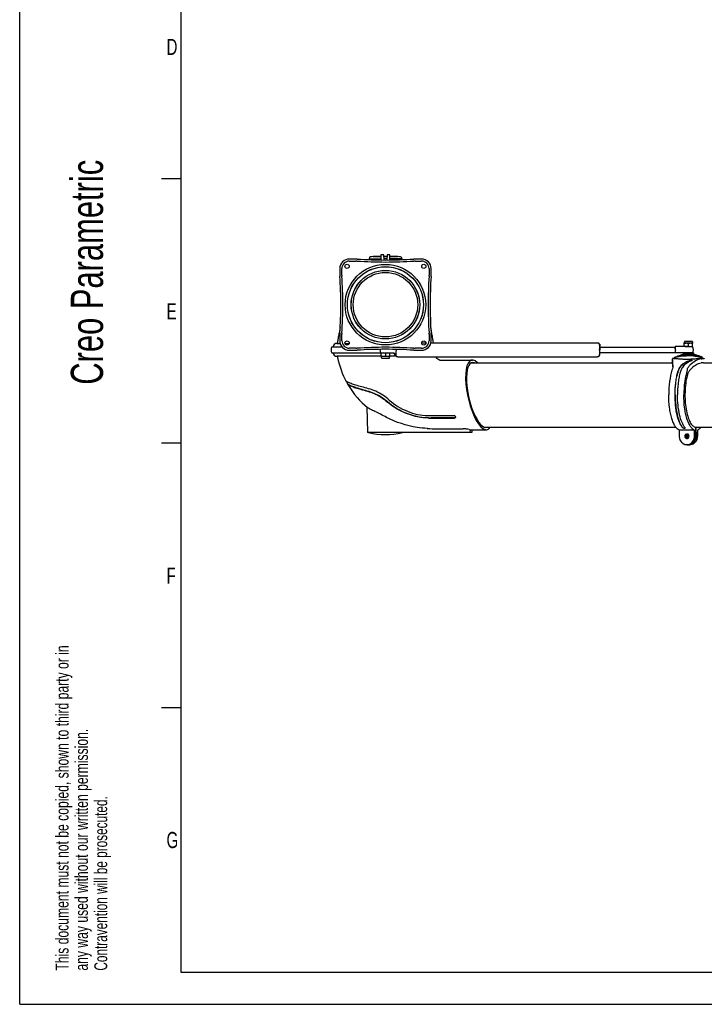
# Model space of a CAD drawing. Extents: x 0 to 420, y 0 to 297.
# Tile 1 of 21: x 0 to 106, y 0 to 153. Entities that reach past the tile are written whole.
import ezdxf

# ---------------------------------------------------------------- set-up
doc = ezdxf.new("R2010")
doc.units = 0
doc.header["$LTSCALE"] = 23.1
for name, color, linetype in [('100001_DXF_CONTINUOUS_LINE', 7, 'CONTINUOUS'), ('100004_DXF_CONTINUOUS_LINE', 7, 'CONTINUOUS'), ('100188_DXF_CONTINUOUS_LINE', 7, 'CONTINUOUS'), ('100249_DXF_CONTINUOUS_LINE', 7, 'CONTINUOUS'), ('100334_DXF_FORMAT', 7, 'CONTINUOUS'), ('100337_DXF_CONTINUOUS_LINE', 7, 'CONTINUOUS'), ('100935_DXF_CONTINUOUS_LINE', 7, 'CONTINUOUS'), ('100940_DXF_CONTINUOUS_LINE', 7, 'CONTINUOUS'), ('100945_DXF_CONTINUOUS_LINE', 7, 'CONTINUOUS'), ('105-5481_DXF_CONTINUOUS_LI', 7, 'CONTINUOUS'), ('9900420_DXF_CONTINUOUS_LIN', 7, 'CONTINUOUS'), ('9903861_DXF_CONTINUOUS_LIN', 7, 'CONTINUOUS'), ('GAS_SPRING_BDXF_CONTINUOUS', 7, 'CONTINUOUS'), ('LOCK_NUT_M8_DXF_CONTINUOUS', 7, 'CONTINUOUS')]:
    doc.layers.add(name, color=color, linetype=linetype)
doc.styles.get("Standard").update_dxf_attribs({"font": 'txt', "width": 0.7})

# ---------------------------------------------------------------- blocks, each defined once
blk = doc.blocks.new('SYMBOL_16_BL0', base_point=(7.49, 145.42))
at = {"layer": '100334_DXF_FORMAT', "color": 7, "linetype": 'CONTINUOUS'}
for q in [(0, 14.98), (14.98, 0)]:
    blk.add_line((0, 0), q, dxfattribs=at)
for s, height, width, p in [('Creo Parametric', 4.9947, 0.71746, (12.92, 96.09)), ('This document must not be copied, shown to third party or in', 1.9979, 0.704762, (7.58, 5.22)), ('any way used without our written permission.', 1.9979, 0.705628, (10.58, 5.22)), ('Contravention will be prosecuted.', 1.9979, 0.684704, (13.57, 5.22))]:
    blk.add_text(s, height=height, rotation=90, dxfattribs=dict(at, width=width)).set_placement(p)

msp = doc.modelspace()

# ---------------------------------------------------------------- linework, layer by layer
at = {"layer": '100001_DXF_CONTINUOUS_LINE', "color": 7, "linetype": 'CONTINUOUS'}
for p, q in [((49.18, 102.5), (49.7, 102.5)), ((50.45, 102.5), (51.09, 102.5)), ((56.07, 100.5), (49.18, 100.5)), ((58.42, 100.5), (57.37, 100.5)), ((65.18, 99.9), (70.21, 99.9)), ((50.64, 96.63), (50.73, 96.46)), ((50.73, 96.46), (50.82, 96.28)), ((50.82, 96.28), (50.83, 96.27)), ((50.83, 96.27), (50.83, 96.27)), ((53.82, 92.66), (53.92, 88.7)), ((63.29, 91.31), (63.34, 91.31)), ((63.69, 91.31), (67.33, 91.31)), ((63.8, 90.92), (67.44, 90.92)), ((67.45, 90.93), (63.81, 90.93)), ((70.1, 88.7), (53.92, 88.7)), ((64.75, 89.25), (68.77, 89.25)), ((69.88, 88.7), (69.89, 89.1)), ((69.89, 89.1), (72.37, 89.1)), ((70.11, 89.1), (70.1, 88.7))]:
    msp.add_line(p, q, dxfattribs=at)
for points in [[(49.7, 104.94), (49.69, 104.89), (49.65, 104.71), (49.61, 104.52), (49.57, 104.34), (49.54, 104.15), (49.51, 103.97), (49.47, 103.79), (49.44, 103.62), (49.41, 103.45), (49.38, 103.27), (49.36, 103.1), (49.33, 102.94), (49.31, 102.77), (49.28, 102.61), (49.27, 102.5)], [(64.17, 102.61), (64.16, 102.61), (64.14, 102.77), (64.12, 102.94), (64.09, 103.1), (64.06, 103.27), (64.03, 103.45), (64.01, 103.62), (63.97, 103.79), (63.94, 103.97), (63.91, 104.15), (63.87, 104.34), (63.84, 104.52), (63.8, 104.71), (63.76, 104.89), (63.75, 104.94)], [(49.28, 100.5), (49.31, 100.32), (49.41, 99.84), (49.54, 99.35), (49.68, 98.86), (49.84, 98.38), (50.03, 97.89), (50.23, 97.41), (50.45, 96.92), (50.57, 96.7)], [(65.18, 99.9), (65.18, 99.9), (65.17, 99.9), (65.15, 99.91), (65.13, 99.91), (65.1, 99.92), (65.06, 99.93), (65.02, 99.95), (64.98, 99.97), (64.93, 100), (64.88, 100.03), (64.84, 100.06), (64.79, 100.09), (64.74, 100.13), (64.7, 100.17), (64.66, 100.21), (64.62, 100.25), (64.58, 100.3), (64.54, 100.34), (64.5, 100.39), (64.49, 100.41)], [(50.81, 96.26), (50.98, 95.96), (51.28, 95.48), (51.6, 95.02), (51.94, 94.56), (52.31, 94.13), (52.69, 93.7), (53.09, 93.3), (53.5, 92.92), (53.93, 92.57)]]:
    msp.add_lwpolyline(points, dxfattribs=at)
for centre, radius, start, end in [((49.18, 101.9), 0.6, 90, 172.8136), ((49.18, 101.1), 0.6, 187.1864, 270), ((50.91, 96.32), 0.12, 205.291, 209.4443), ((63.69, 124.28), 32.97, 269.3874, 270.0002), ((63.81, 122.27), 31.33, 269.2681, 270.0011), ((63.8, 122.42), 31.5, 269.2715, 270.0006), ((75.57, 93.32), 8.3, 195.1714, 195.7287), ((67.49, 91.03), 0.103, 337.084, 345.5247), ((56.72, 98.35), 10, 254.7519, 285.2481), ((64.73, 114.09), 24.84, 266.5, 270.0354)]:
    msp.add_arc(centre, radius, start, end, dxfattribs=at)
for centre, major_axis, ratio, start_param, end_param in [((71.29, 94.5), (-1.21, 5.39), 0.327316, 5.823198, 9.737793), ((71.29, 94.5), (-1.13, 5.04), 0.327316, -0.213507, 3.20813), ((70.02, 94.5), (0.15, 5.4), 0.36637, -3.236671, -3.131175)]:
    msp.add_ellipse(centre, major_axis=major_axis, ratio=ratio, start_param=start_param, end_param=end_param, dxfattribs=at)
for points, knots in [([(50.6, 96.66), (50.6, 96.66), (50.58, 96.68), (50.57, 96.69), (50.57, 96.7)], [0, 0, 0, 0, 0.285065, 1, 1, 1, 1]), ([(57.32, 93.7), (57.01, 93.97), (56.35, 94.5), (55.25, 95.1), (54.13, 95.47), (53.08, 95.74), (52.17, 95.99), (51.45, 96.23), (50.98, 96.42), (50.72, 96.56), (50.63, 96.63), (50.6, 96.66)], [0, 0, 0, 0, 0.170699, 0.339419, 0.501052, 0.648878, 0.776939, 0.880618, 0.955888, 0.981926, 1, 1, 1, 1]), ([(50.8, 96.32), (50.79, 96.31), (50.79, 96.29), (50.8, 96.27), (50.8, 96.26)], [0, 0, 0, 0, 0.713246, 1, 1, 1, 1]), ([(50.81, 96.26), (50.82, 96.23), (50.89, 96.16), (51.02, 96.08), (51.21, 95.98), (51.57, 95.81), (52.15, 95.6), (52.98, 95.35), (53.96, 95.08), (55.03, 94.73), (56.09, 94.17), (56.73, 93.66), (57.04, 93.4)], [0, 0, 0, 0, 0.014899, 0.037867, 0.069076, 0.108249, 0.208798, 0.33552, 0.483925, 0.648695, 0.822987, 1, 1, 1, 1]), ([(50.88, 96.21), (50.88, 96.21), (50.86, 96.23), (50.84, 96.25), (50.83, 96.27)], [0, 0, 0, 0, 0.300999, 1, 1, 1, 1]), ([(57.05, 93.41), (56.75, 93.66), (56.17, 94.12), (55.2, 94.67), (54.17, 95.04), (53.14, 95.32), (52.22, 95.59), (51.55, 95.84), (51.13, 96.04), (50.94, 96.16), (50.88, 96.21)], [0, 0, 0, 0, 0.172271, 0.325433, 0.485198, 0.651515, 0.797325, 0.902315, 0.966288, 1, 1, 1, 1]), ([(63.4, 90.92), (62.84, 90.93), (61.4, 91.09), (59.19, 91.86), (57.71, 92.82), (57.04, 93.4)], [0, 0, 0, 0, 0.243387, 0.619809, 1, 1, 1, 1]), ([(63.4, 90.94), (62.94, 90.94), (61.64, 91.07), (59.42, 91.75), (57.82, 92.75), (57.05, 93.41)], [0, 0, 0, 0, 0.199785, 0.562016, 1, 1, 1, 1]), ([(57.32, 93.7), (58.15, 92.97), (60.05, 91.81), (62.22, 91.32), (63.29, 91.31)], [0, 0, 0, 0, 0.507241, 1, 1, 1, 1]), ([(56.91, 91.01), (56.6, 91.18), (56, 91.49), (55.14, 91.9), (54.52, 92.21), (54.13, 92.42), (53.98, 92.52), (53.93, 92.57)], [0, 0, 0, 0, 0.313566, 0.605171, 0.843729, 0.933722, 1, 1, 1, 1]), ([(63.22, 89.3), (62.68, 89.33), (60.51, 89.57), (58.37, 90.24), (56.91, 91.01)], [0, 0, 0, 0, 0.243969, 1, 1, 1, 1]), ([(67.33, 91.31), (67.38, 91.31), (67.48, 91.28), (67.55, 91.19), (67.56, 91.15)], [0, 0, 0, 0, 0.520441, 1, 1, 1, 1]), ([(67.58, 90.99), (67.57, 90.97), (67.53, 90.93), (67.47, 90.92), (67.44, 90.92)], [0, 0, 0, 0, 0.45796, 1, 1, 1, 1]), ([(67.45, 90.93), (67.46, 90.93), (67.51, 90.94), (67.56, 90.97), (67.58, 91)], [0, 0, 0, 0, 0.281492, 1, 1, 1, 1]), ([(69.68, 89.13), (69.56, 89.17), (69.26, 89.22), (68.95, 89.25), (68.77, 89.25)], [0, 0, 0, 0, 0.410382, 1, 1, 1, 1])]:
    msp.add_open_spline(points, degree=3, knots=knots, dxfattribs=at)
msp.add_open_spline([(67.58, 91.07), (67.59, 91.05), (67.59, 91.03), (67.59, 91.01)], degree=3, dxfattribs=at)
at = {"layer": '100004_DXF_CONTINUOUS_LINE', "color": 7, "linetype": 'CONTINUOUS'}
for p, q in [((70.05, 99.5), (101.24, 99.5)), ((106.06, 99.5), (142.12, 99.5)), ((72.05, 89.5), (101.75, 89.5)), ((104.83, 89.5), (142.63, 89.5))]:
    msp.add_line(p, q, dxfattribs=at)
at = {"layer": '100188_DXF_CONTINUOUS_LINE', "color": 7, "linetype": 'CONTINUOUS'}
for p, q in [((56.48, 116.22), (56.03, 116.21)), ((56.03, 116.21), (56.03, 115.44)), ((56.51, 115.43), (56.48, 116.22)), ((56.97, 116.22), (56.94, 115.43)), ((57.42, 116.21), (56.97, 116.22)), ((57.42, 115.44), (57.42, 116.21)), ((102.91, 100.85), (102.9, 100.76)), ((102.91, 100.85), (104.51, 100.85)), ((104.51, 100.76), (104.51, 100.85)), ((101.24, 100.11), (101.24, 100.11)), ((101.24, 99.46), (101.24, 100.11)), ((101.24, 99.46), (101.24, 99.46)), ((101.52, 100.15), (101.36, 100.15)), ((101.57, 100.34), (101.53, 100.28)), ((101.53, 100.28), (101.53, 100.27)), ((101.53, 100.28), (101.53, 100.28)), ((102.91, 100.76), (102.9, 100.76)), ((104.24, 99.87), (104.23, 99.87)), ((104.51, 100.72), (104.51, 100.72)), ((105.7, 100.35), (105.7, 100.35)), ((105.74, 100.39), (105.73, 100.39)), ((105.75, 100.37), (105.75, 100.37)), ((105.76, 100.39), (105.76, 100.39)), ((105.89, 100.28), (105.85, 100.34)), ((106.06, 100.15), (105.87, 100.15)), ((105.89, 100.27), (105.89, 100.28)), ((105.89, 100.28), (105.89, 100.28)), ((101.64, 94.5), (101.64, 94.5)), ((101.65, 94.5), (101.65, 94.5)), ((102.01, 94.5), (102.01, 94.5)), ((102.3, 88.05), (102.3, 89.05)), ((104.64, 89.05), (102.3, 89.05)), ((103.06, 89.34), (103.07, 89.36)), ((104.64, 88.05), (104.64, 89.05)), ((104.83, 89.51), (104.81, 88.03)), ((104.95, 88.03), (104.93, 89.5)), ((105.12, 89.05), (105.12, 88.05)), ((103.51, 86.79), (103.36, 86.81)), ((104.06, 86.81), (103.9, 86.79))]:
    msp.add_line(p, q, dxfattribs=at)
for points in [[(101.53, 100.27), (101.52, 100.2), (101.52, 100.15)], [(102.9, 100.76), (102.84, 100.75), (102.78, 100.74), (102.73, 100.72), (102.67, 100.71), (102.63, 100.7), (102.58, 100.69), (102.53, 100.67), (102.48, 100.66)], [(104.94, 100.66), (104.89, 100.67), (104.84, 100.69), (104.79, 100.7), (104.74, 100.71), (104.69, 100.72), (104.63, 100.74), (104.57, 100.75), (104.51, 100.76)], [(105.9, 100.15), (105.89, 100.2), (105.89, 100.27)]]:
    msp.add_lwpolyline(points, dxfattribs=at)
for centre, radius, start, end in [((106.17, 102.42), 2.11, 256.4711, 257.0707), ((104.78, 98.03), 2.56, 68.0313, 68.6294), ((104.96, 98.48), 2.07, 67.5918, 68.0251), ((105.74, 100.48), 0.113, 268.4103, 269.9434), ((105.06, 98.73), 1.8, 67.31, 67.588), ((100.21, 99.12), 1.1, 359.9813, 2.1003), ((103.17, 89.38), 0.0242, 352.9002, 357.1196), ((103.79, 87.89), 1.11, 265.6593, 275.8166), ((103.62, 87.91), 1.13, 284.1809, 285.8527), ((103.79, 87.89), 1.11, 275.8427, 285.9477)]:
    msp.add_arc(centre, radius, start, end, dxfattribs=at)
for centre, major_axis, ratio, start_param, end_param in [((101.23, 94.5), (0, 5.65), 0.025373, -0.601063, -0.126332), ((101.23, 94.5), (0, 5), 0.026065, 5.783185, 6.144142), ((106.19, 94.5), (0, 5.65), 0.691253, 0.126332, 0.601063), ((106.19, 94.5), (0, 5), 0.710105, 0.139043, 0.671385), ((102.53, 94.5), (0, 5.65), 0.33294, 0.820231, 1.570796), ((104.88, 94.5), (0, 5.65), 0.33294, 0.820231, 1.570796), ((103.47, 88.05), (0, 1.25), 0.93912, 1.570796, 4.712389), ((103.64, 88.1), (0.035, 0.348), 0.938558, 0.361023, 2.983258), ((103.78, 88.1), (-0.035, 0.348), 0.938558, 0.381395, 2.55662), ((103.95, 88.05), (0, 1.25), 0.93912, -3.045999, -1.570796)]:
    msp.add_ellipse(centre, major_axis=major_axis, ratio=ratio, start_param=start_param, end_param=end_param, dxfattribs=at)
for points, knots in [([(101.36, 100.15), (101.34, 100.15), (101.31, 100.15), (101.28, 100.15), (101.25, 100.13), (101.24, 100.12), (101.24, 100.11)], [0, 0, 0, 0, 0.384731, 0.666946, 0.858676, 1, 1, 1, 1]), ([(101.52, 100.15), (101.52, 100.15), (101.52, 100.15), (101.53, 100.15), (101.54, 100.15), (101.56, 100.15), (101.59, 100.14), (101.64, 100.14), (101.7, 100.14), (101.78, 100.14), (101.89, 100.13), (102.02, 100.13), (102.15, 100.13), (102.28, 100.12), (102.43, 100.11), (102.61, 100.1), (102.83, 100.07), (103.06, 100.03), (103.22, 100.03), (103.31, 100.03)], [0, 0, 0, 0, 0.0013, 0.004906, 0.01081, 0.018877, 0.040608, 0.068229, 0.100002, 0.134245, 0.206051, 0.279326, 0.352205, 0.423364, 0.49146, 0.613271, 0.724859, 0.84798, 1, 1, 1, 1]), ([(101.53, 100.28), (101.53, 100.28), (101.53, 100.29), (101.54, 100.29), (101.55, 100.29)], [0, 0, 0, 0, 0.154572, 1, 1, 1, 1]), ([(101.55, 100.29), (101.55, 100.3), (101.57, 100.31), (101.6, 100.31), (101.61, 100.32)], [0, 0, 0, 0, 0.190431, 1, 1, 1, 1]), ([(101.57, 100.34), (101.57, 100.35), (101.59, 100.36), (101.62, 100.37), (101.66, 100.39), (101.69, 100.4), (101.71, 100.41)], [0, 0, 0, 0, 0.128498, 0.355395, 0.65367, 1, 1, 1, 1]), ([(101.61, 100.32), (101.62, 100.32), (101.67, 100.34), (101.71, 100.35), (101.74, 100.36)], [0, 0, 0, 0, 0.226216, 1, 1, 1, 1]), ([(101.64, 94.5), (101.64, 94.81), (101.65, 95.4), (101.72, 96.28), (101.84, 97.11), (101.99, 97.77), (102.14, 98.25), (102.28, 98.58), (102.45, 98.89), (102.75, 99.26), (103.25, 99.61), (103.7, 99.8), (103.93, 99.88)], [0, 0, 0, 0, 0.143223, 0.283345, 0.417411, 0.54285, 0.601876, 0.658577, 0.7137, 0.76871, 0.882705, 1, 1, 1, 1]), ([(101.65, 94.5), (101.65, 95.1), (101.69, 95.97), (101.85, 97.1), (102, 97.75), (102.15, 98.23), (102.29, 98.56), (102.46, 98.87), (102.76, 99.23), (103.26, 99.58), (103.71, 99.77), (103.94, 99.85)], [0, 0, 0, 0, 0.283093, 0.41717, 0.542555, 0.601532, 0.658218, 0.713365, 0.76845, 0.882567, 1, 1, 1, 1]), ([(101.71, 100.41), (101.83, 100.46), (102.09, 100.55), (102.35, 100.63), (102.48, 100.66)], [0, 0, 0, 0, 0.493057, 1, 1, 1, 1]), ([(101.74, 100.36), (101.89, 100.4), (102.1, 100.45), (102.38, 100.51), (102.58, 100.55), (102.76, 100.57), (102.93, 100.58), (103.13, 100.57), (103.27, 100.57), (103.34, 100.57)], [0, 0, 0, 0, 0.273041, 0.407891, 0.532794, 0.641214, 0.743616, 0.859385, 1, 1, 1, 1]), ([(104.19, 99.81), (103.97, 99.72), (103.64, 99.57), (103.24, 99.3), (102.98, 99.07), (102.77, 98.79), (102.61, 98.48), (102.48, 98.15), (102.34, 97.68), (102.21, 97.04), (102.06, 95.94), (102.01, 95.08), (102.01, 94.5)], [0, 0, 0, 0, 0.117387, 0.175744, 0.232737, 0.288227, 0.34359, 0.400457, 0.459603, 0.585033, 0.718638, 1, 1, 1, 1]), ([(102.48, 100.66), (102.52, 100.67), (102.68, 100.72), (102.84, 100.75), (102.96, 100.76)], [0, 0, 0, 0, 0.274789, 1, 1, 1, 1]), ([(103.01, 100.77), (103, 100.77), (102.96, 100.77), (102.93, 100.77), (102.91, 100.76)], [0, 0, 0, 0, 0.347115, 1, 1, 1, 1]), ([(102.96, 100.76), (103, 100.76), (103.14, 100.77), (103.29, 100.76), (103.41, 100.76)], [0, 0, 0, 0, 0.220586, 1, 1, 1, 1]), ([(103.43, 100.77), (103.39, 100.77), (103.25, 100.77), (103.1, 100.78), (103.01, 100.77)], [0, 0, 0, 0, 0.303104, 1, 1, 1, 1]), ([(103.31, 100.03), (103.53, 100.03), (103.87, 100.06), (104.31, 100.1), (104.64, 100.12), (104.98, 100.13), (105.31, 100.14), (105.61, 100.14), (105.8, 100.15), (105.87, 100.15)], [0, 0, 0, 0, 0.259599, 0.3886, 0.51942, 0.650622, 0.781489, 0.911319, 1, 1, 1, 1]), ([(105.86, 100.28), (105.83, 100.28), (105.76, 100.29), (105.63, 100.31), (105.47, 100.34), (105.26, 100.39), (104.99, 100.45), (104.66, 100.51), (104.33, 100.56), (103.89, 100.59), (103.56, 100.57), (103.34, 100.57)], [0, 0, 0, 0, 0.034595, 0.090116, 0.154535, 0.220112, 0.350251, 0.480617, 0.611685, 0.741111, 1, 1, 1, 1]), ([(103.97, 100.76), (103.92, 100.76), (103.73, 100.77), (103.55, 100.76), (103.41, 100.76)], [0, 0, 0, 0, 0.251525, 1, 1, 1, 1]), ([(103.43, 100.77), (103.53, 100.77), (103.71, 100.78), (103.9, 100.77), (103.99, 100.77)], [0, 0, 0, 0, 0.500591, 1, 1, 1, 1]), ([(103.93, 99.88), (103.98, 99.9), (104.06, 99.91), (104.16, 99.91), (104.21, 99.91), (104.23, 99.9)], [0, 0, 0, 0, 0.532151, 0.793969, 1, 1, 1, 1]), ([(104.23, 99.87), (104.19, 99.88), (104.09, 99.88), (103.99, 99.87), (103.94, 99.85)], [0, 0, 0, 0, 0.467219, 1, 1, 1, 1]), ([(103.99, 100.77), (104.02, 100.77), (104.14, 100.77), (104.25, 100.76), (104.33, 100.76)], [0, 0, 0, 0, 0.28206, 1, 1, 1, 1]), ([(104.23, 99.9), (104.24, 99.9), (104.25, 99.89), (104.27, 99.88), (104.27, 99.87)], [0, 0, 0, 0, 0.339361, 1, 1, 1, 1]), ([(104.27, 99.87), (104.27, 99.87), (104.26, 99.85), (104.24, 99.83), (104.23, 99.83)], [0, 0, 0, 0, 0.175491, 1, 1, 1, 1]), ([(104.26, 99.85), (104.26, 99.86), (104.26, 99.86), (104.25, 99.86), (104.24, 99.87)], [0, 0, 0, 0, 0.214239, 1, 1, 1, 1]), ([(104.33, 100.76), (104.34, 100.76), (104.39, 100.76), (104.43, 100.76), (104.46, 100.76)], [0, 0, 0, 0, 0.305813, 1, 1, 1, 1]), ([(104.51, 100.76), (104.51, 100.76), (104.51, 100.76), (104.5, 100.76), (104.48, 100.76), (104.47, 100.76), (104.46, 100.76)], [0, 0, 0, 0, 0.06871, 0.257332, 0.568401, 1, 1, 1, 1]), ([(104.51, 100.72), (104.5, 100.73), (104.54, 100.73), (104.55, 100.73), (104.56, 100.73)], [0, 0, 0, 0, 0.31281, 1, 1, 1, 1]), ([(105.67, 100.36), (105.58, 100.38), (105.38, 100.44), (104.99, 100.56), (104.7, 100.64), (104.5, 100.68)], [0, 0, 0, 0, 0.248746, 0.499683, 1, 1, 1, 1]), ([(104.52, 100.71), (104.52, 100.71), (104.51, 100.72), (104.51, 100.72), (104.51, 100.72)], [0, 0, 0, 0, 0.375044, 1, 1, 1, 1]), ([(105.7, 100.37), (105.66, 100.38), (105.54, 100.41), (105.3, 100.49), (105.04, 100.57), (104.81, 100.63), (104.69, 100.66), (104.59, 100.69), (104.54, 100.7), (104.52, 100.71)], [0, 0, 0, 0, 0.109243, 0.277936, 0.631268, 0.760703, 0.865321, 0.945708, 1, 1, 1, 1]), ([(104.67, 100.72), (104.66, 100.73), (104.63, 100.73), (104.59, 100.73), (104.56, 100.73)], [0, 0, 0, 0, 0.294907, 1, 1, 1, 1]), ([(104.97, 100.65), (104.94, 100.66), (104.84, 100.69), (104.74, 100.71), (104.67, 100.72)], [0, 0, 0, 0, 0.302305, 1, 1, 1, 1]), ([(105.71, 100.41), (105.58, 100.46), (105.33, 100.55), (105.07, 100.63), (104.94, 100.66)], [0, 0, 0, 0, 0.493057, 1, 1, 1, 1]), ([(105.68, 100.42), (105.55, 100.47), (105.31, 100.55), (105.07, 100.62), (104.97, 100.65)], [0, 0, 0, 0, 0.56101, 1, 1, 1, 1]), ([(105.73, 100.39), (105.73, 100.39), (105.71, 100.4), (105.69, 100.41), (105.68, 100.42)], [0, 0, 0, 0, 0.191899, 1, 1, 1, 1]), ([(105.83, 100.33), (105.82, 100.33), (105.78, 100.34), (105.73, 100.35), (105.7, 100.35)], [0, 0, 0, 0, 0.165847, 1, 1, 1, 1]), ([(105.7, 100.11), (105.77, 100.12), (105.89, 100.14), (106.01, 100.15), (106.06, 100.15)], [0, 0, 0, 0, 0.580275, 1, 1, 1, 1]), ([(106.06, 99.5), (106.01, 99.5), (105.89, 99.49), (105.77, 99.47), (105.7, 99.46)], [0, 0, 0, 0, 0.419519, 1, 1, 1, 1]), ([(105.75, 100.37), (105.75, 100.38), (105.75, 100.38), (105.74, 100.38), (105.74, 100.39)], [0, 0, 0, 0, 0.301554, 1, 1, 1, 1]), ([(105.74, 100.37), (105.74, 100.37), (105.74, 100.37), (105.75, 100.37), (105.75, 100.37)], [0, 0, 0, 0, 0.316544, 1, 1, 1, 1]), ([(105.75, 100.37), (105.75, 100.37), (105.75, 100.37), (105.75, 100.37), (105.75, 100.37)], [0, 0, 0, 0, 0.5558, 1, 1, 1, 1]), ([(105.85, 100.34), (105.84, 100.35), (105.82, 100.36), (105.81, 100.37), (105.79, 100.37)], [0, 0, 0, 0, 0.359332, 1, 1, 1, 1]), ([(105.83, 100.33), (105.83, 100.33), (105.83, 100.33), (105.84, 100.34), (105.85, 100.34), (105.85, 100.34), (105.85, 100.34)], [0, 0, 0, 0, 0.403963, 0.682111, 0.842506, 1, 1, 1, 1]), ([(105.86, 100.28), (105.87, 100.28), (105.88, 100.28), (105.89, 100.28), (105.89, 100.28)], [0, 0, 0, 0, 0.715377, 1, 1, 1, 1]), ([(106.06, 100.15), (106.07, 100.15), (106.1, 100.15), (106.14, 100.15), (106.16, 100.13), (106.17, 100.12), (106.17, 100.11)], [0, 0, 0, 0, 0.384731, 0.666946, 0.858676, 1, 1, 1, 1]), ([(101.31, 99.12), (101.31, 99), (101.27, 98.74), (101.2, 98.49), (101.16, 98.36)], [0, 0, 0, 0, 0.459422, 1, 1, 1, 1]), ([(103.51, 98.36), (103.55, 98.51), (103.68, 98.8), (103.87, 99.05), (103.98, 99.16)], [0, 0, 0, 0, 0.500085, 1, 1, 1, 1]), ([(103.98, 98.42), (103.86, 98.29), (103.67, 97.99), (103.55, 97.65), (103.51, 97.47)], [0, 0, 0, 0, 0.494, 1, 1, 1, 1]), ([(103.51, 97.47), (103.41, 97.08), (103.26, 96.25), (103.16, 94.95), (103.18, 93.63), (103.32, 92.36), (103.56, 91.25), (103.85, 90.46), (104.14, 89.99), (104.35, 89.73), (104.58, 89.57), (104.75, 89.51), (104.83, 89.51)], [0, 0, 0, 0, 0.141972, 0.297373, 0.456262, 0.608343, 0.744025, 0.855616, 0.90102, 0.939451, 0.971774, 1, 1, 1, 1]), ([(102.3, 89.05), (102.17, 89.09), (101.92, 89.27), (101.62, 89.67), (101.34, 90.22), (101.1, 90.9), (100.9, 91.69), (100.71, 92.9), (100.65, 93.86), (100.65, 94.5)], [0, 0, 0, 0, 0.066758, 0.150638, 0.254276, 0.377133, 0.516893, 0.670146, 1, 1, 1, 1]), ([(102.81, 89.41), (102.72, 89.52), (102.54, 89.79), (102.22, 90.45), (101.91, 91.5), (101.69, 92.93), (101.64, 93.96), (101.64, 94.5)], [0, 0, 0, 0, 0.082779, 0.180441, 0.417065, 0.696964, 1, 1, 1, 1]), ([(101.65, 94.5), (101.65, 93.97), (101.7, 92.94), (101.92, 91.52), (102.22, 90.47), (102.54, 89.81), (102.72, 89.54), (102.81, 89.43)], [0, 0, 0, 0, 0.302975, 0.582862, 0.819514, 0.917199, 1, 1, 1, 1]), ([(103.19, 89.41), (103.09, 89.52), (102.92, 89.79), (102.6, 90.45), (102.29, 91.5), (102.07, 92.93), (102.02, 93.96), (102.01, 94.5)], [0, 0, 0, 0, 0.082779, 0.180441, 0.417065, 0.696964, 1, 1, 1, 1]), ([(104.64, 89.05), (104.52, 89.09), (104.27, 89.27), (103.97, 89.67), (103.69, 90.22), (103.45, 90.9), (103.25, 91.69), (103.06, 92.9), (103, 93.86), (103, 94.5)], [0, 0, 0, 0, 0.066758, 0.150638, 0.254276, 0.377133, 0.516893, 0.670146, 1, 1, 1, 1]), ([(102.81, 89.43), (102.82, 89.42), (102.86, 89.4), (102.94, 89.37), (103.02, 89.36), (103.07, 89.36)], [0, 0, 0, 0, 0.179474, 0.425163, 1, 1, 1, 1]), ([(103.06, 89.34), (103.01, 89.34), (102.94, 89.35), (102.85, 89.38), (102.82, 89.4), (102.81, 89.41)], [0, 0, 0, 0, 0.574911, 0.820603, 1, 1, 1, 1]), ([(103.2, 89.38), (103.2, 89.36), (103.16, 89.35), (103.11, 89.34), (103.08, 89.34), (103.06, 89.34)], [0, 0, 0, 0, 0.349383, 0.641853, 1, 1, 1, 1]), ([(103.07, 89.36), (103.09, 89.36), (103.14, 89.36), (103.19, 89.38), (103.2, 89.39)], [0, 0, 0, 0, 0.617109, 1, 1, 1, 1]), ([(103.19, 89.41), (103.19, 89.41), (103.2, 89.4), (103.2, 89.39), (103.2, 89.38)], [0, 0, 0, 0, 0.291578, 1, 1, 1, 1]), ([(105.67, 89.5), (105.62, 89.45), (105.47, 89.26), (105.28, 89.11), (105.12, 89.05)], [0, 0, 0, 0, 0.288297, 1, 1, 1, 1]), ([(103.47, 88.45), (103.43, 88.45), (103.34, 88.44), (103.19, 88.33), (103.11, 88.1), (103.19, 87.88), (103.34, 87.77), (103.43, 87.75), (103.47, 87.75)], [0, 0, 0, 0, 0.122498, 0.247144, 0.5, 0.752856, 0.877502, 1, 1, 1, 1]), ([(103.47, 87.75), (103.51, 87.75), (103.6, 87.77), (103.75, 87.88), (103.83, 88.1), (103.75, 88.33), (103.6, 88.44), (103.51, 88.45), (103.47, 88.45)], [0, 0, 0, 0, 0.122498, 0.247144, 0.5, 0.752856, 0.877502, 1, 1, 1, 1]), ([(103.93, 86.83), (104.05, 86.86), (104.29, 86.98), (104.58, 87.26), (104.77, 87.63), (104.81, 87.9), (104.81, 88.03)], [0, 0, 0, 0, 0.243552, 0.492022, 0.744917, 1, 1, 1, 1]), ([(104.95, 88.03), (104.95, 87.9), (104.91, 87.63), (104.74, 87.26), (104.46, 86.98), (104.22, 86.86), (104.1, 86.83)], [0, 0, 0, 0, 0.256352, 0.508995, 0.756632, 1, 1, 1, 1])]:
    msp.add_open_spline(points, degree=3, knots=knots, dxfattribs=at)
for points in [[(104.5, 100.68), (104.32, 100.72), (104.14, 100.75), (103.97, 100.76)], [(104.23, 99.83), (104.22, 99.82), (104.21, 99.81), (104.19, 99.81)], [(105.72, 100.37), (105.71, 100.37), (105.71, 100.37), (105.7, 100.37)], [(105.73, 100.37), (105.73, 100.37), (105.72, 100.37), (105.72, 100.37)], [(105.79, 100.37), (105.78, 100.38), (105.77, 100.38), (105.76, 100.39)], [(103.71, 88.35), (103.65, 88.28), (103.58, 88.1), (103.65, 87.93), (103.71, 87.86)], [(103.51, 86.79), (103.64, 86.78), (103.77, 86.79), (103.9, 86.82)]]:
    msp.add_open_spline(points, degree=3, dxfattribs=at)
at = {"layer": '100249_DXF_CONTINUOUS_LINE', "color": 7, "linetype": 'CONTINUOUS'}
msp.add_circle((56.72, 108.5), 5, dxfattribs=at)
at = {"layer": '100334_DXF_FORMAT', "color": 7, "linetype": 'CONTINUOUS'}
for p, q in [((0, 0), (0, 297)), ((25, 292), (25, 5)), ((25, 128), (22, 128)), ((25, 87), (22, 87)), ((25, 46), (22, 46)), ((25, 5), (415, 5)), ((0, 0), (420, 0))]:
    msp.add_line(p, q, dxfattribs=at)
at = {"layer": '100337_DXF_CONTINUOUS_LINE', "color": 7, "linetype": 'CONTINUOUS'}
for p, q in [((48.39, 101.98), (49.97, 101.98)), ((48.39, 101.03), (56.02, 101.03))]:
    msp.add_line(p, q, dxfattribs=at)
msp.add_arc((49.33, 101.5), 1.05, 153.1035, 206.8965, dxfattribs=at)
at = {"layer": '100935_DXF_CONTINUOUS_LINE', "color": 7, "linetype": 'CONTINUOUS'}
for radius in [5.89, 5.89, 5.32, 5.31]:
    msp.add_circle((56.72, 108.5), radius, dxfattribs=at)
at = {"layer": '100940_DXF_CONTINUOUS_LINE', "color": 7, "linetype": 'CONTINUOUS'}
for radius in [6.25, 5.9, 5.9]:
    msp.add_circle((56.72, 108.5), radius, dxfattribs=at)
at = {"layer": '100945_DXF_CONTINUOUS_LINE', "color": 7, "linetype": 'CONTINUOUS'}
for p, q in [((52.14, 115.58), (51.12, 115.58)), ((51.12, 115.26), (52.14, 115.26)), ((62.33, 115.58), (61.31, 115.58)), ((61.31, 115.26), (62.33, 115.26)), ((49.64, 114.1), (49.64, 113.08)), ((49.96, 113.08), (49.96, 114.1)), ((63.49, 114.1), (63.49, 113.08)), ((63.8, 113.08), (63.8, 114.1)), ((49.64, 103.93), (49.64, 102.91)), ((49.96, 102.91), (49.96, 103.93)), ((63.49, 103.93), (63.49, 102.91)), ((63.8, 102.91), (63.8, 103.93)), ((52.14, 101.74), (51.12, 101.74)), ((51.12, 101.43), (52.14, 101.43)), ((62.33, 101.74), (61.31, 101.74)), ((61.31, 101.43), (62.33, 101.43))]:
    msp.add_line(p, q, dxfattribs=at)
for centre in [(50.77, 114.45), (62.67, 114.45), (50.77, 102.55), (62.67, 102.55)]:
    msp.add_circle(centre, 0.325, dxfattribs=at)
for centre, radius, start, end in [((51.12, 114.1), 1.48, 90.0346, 180.0346), ((51.12, 114.1), 1.16, 90.0346, 180.0346), ((52.14, 112.7), 2.88, 86.2878, 90.0346), ((52.14, 112.7), 2.56, 86.2878, 90.0346), ((56.68, 182.63), 67.51, 266.2878, 270.0397), ((56.68, 182.63), 67.2, 266.2878, 270.0399), ((56.77, 182.63), 67.2, 269.9601, 273.7122), ((56.77, 182.63), 67.51, 269.9603, 273.7122), ((61.31, 112.7), 2.88, 89.9654, 93.7122), ((61.31, 112.7), 2.56, 89.9654, 93.7122), ((62.33, 114.1), 1.48, 359.9654, 89.9654), ((62.33, 114.1), 1.16, 359.9654, 89.9654), ((52.52, 113.08), 2.88, 180.0346, 183.7881), ((52.52, 113.08), 2.56, 180.0346, 183.7881), ((60.92, 113.08), 2.56, 356.2119, 359.9654), ((60.92, 113.08), 2.88, 356.2119, 359.9654), ((-17.4, 108.45), 67.2, 0.042, 3.7881), ((-17.4, 108.45), 67.51, 0.0419, 3.7881), ((130.85, 108.45), 67.51, 176.2119, 179.9581), ((130.85, 108.45), 67.2, 176.2119, 179.958), ((-17.4, 108.55), 67.2, 356.2119, 359.958), ((-17.4, 108.55), 67.51, 356.2119, 359.9581), ((130.85, 108.55), 67.51, 180.0419, 183.7881), ((130.85, 108.55), 67.2, 180.042, 183.7881), ((52.52, 103.92), 2.88, 176.2119, 179.9654), ((52.52, 103.92), 2.56, 176.2119, 179.9654), ((60.92, 103.92), 2.56, 0.0346, 3.7881), ((60.92, 103.92), 2.88, 0.0346, 3.7881), ((51.12, 102.91), 1.48, 179.9654, 269.9654), ((51.12, 102.91), 1.16, 179.9654, 269.9654), ((62.33, 102.91), 1.48, 270.0346, 0.0346), ((62.33, 102.91), 1.16, 270.0346, 0.0346), ((52.14, 104.31), 2.56, 269.9654, 273.7122), ((52.14, 104.31), 2.88, 269.9654, 273.7122), ((56.68, 34.38), 67.51, 89.9603, 93.7122), ((56.68, 34.38), 67.2, 89.9601, 93.7122), ((56.77, 34.38), 67.51, 86.2878, 90.0397), ((56.77, 34.38), 67.2, 86.2878, 90.0399), ((61.31, 104.31), 2.88, 266.2878, 270.0346), ((61.31, 104.31), 2.56, 266.2878, 270.0346)]:
    msp.add_arc(centre, radius, start, end, dxfattribs=at)
at = {"layer": '105-5481_DXF_CONTINUOUS_LI', "color": 7, "linetype": 'CONTINUOUS'}
for p, q in [((54.23, 115.8), (54.2, 115.62)), ((54.2, 115.62), (56.03, 115.62)), ((54.8, 115.96), (54.8, 115.95)), ((56.03, 115.96), (54.8, 115.96)), ((54.8, 115.95), (56.03, 115.95)), ((56.96, 115.96), (56.49, 115.96)), ((56.49, 115.95), (56.96, 115.95)), ((56.95, 115.62), (56.5, 115.62)), ((58.64, 115.96), (57.42, 115.96)), ((57.42, 115.95), (58.64, 115.95)), ((59.25, 115.62), (57.42, 115.62)), ((58.64, 115.96), (58.64, 115.95)), ((59.22, 115.8), (59.25, 115.62))]:
    msp.add_line(p, q, dxfattribs=at)
for centre, radius, start, end in [((64.06, 113.98), 10.05, 171.1852, 171.4133), ((54.28, 115.5), 0.15, 122.6728, 171.1852), ((54.37, 115.78), 0.15, 93.7727, 169.4941), ((56.72, 80.16), 35.84, 93.0705, 93.7727), ((56.72, 80.16), 35.84, 86.2273, 86.9295), ((59.07, 115.78), 0.15, 10.5059, 86.2273), ((59.17, 115.5), 0.15, 8.8148, 57.3272), ((49.39, 113.98), 10.05, 8.5867, 8.8148)]:
    msp.add_arc(centre, radius, start, end, dxfattribs=at)
at = {"layer": '9900420_DXF_CONTINUOUS_LIN', "color": 7, "linetype": 'CONTINUOUS'}
for p, q in [((103.33, 102.81), (103.38, 102.85)), ((103.38, 102.85), (104.04, 102.85)), ((103.38, 102.85), (104.04, 102.85)), ((104.09, 102.81), (104.04, 102.85)), ((103.31, 100.85), (103.31, 100.86)), ((104.11, 100.85), (104.11, 100.86)), ((56.34, 100.21), (56.39, 100.15)), ((57.06, 100.15), (56.39, 100.15)), ((57.06, 100.15), (56.39, 100.15)), ((57.11, 100.21), (57.06, 100.15))]:
    msp.add_line(p, q, dxfattribs=at)
at = {"layer": '9900420_DXF_CONTINUOUS_LIN', "color": 2, "linetype": 'CONTINUOUS'}
for p, q in [((103.38, 102.81), (103.38, 102.85)), ((104.04, 102.81), (104.04, 102.85)), ((103.38, 100.85), (103.38, 100.86)), ((104.04, 100.85), (104.04, 100.86)), ((56.39, 100.21), (56.39, 100.15)), ((57.06, 100.21), (57.06, 100.15))]:
    msp.add_line(p, q, dxfattribs=at)
at = {"layer": '9903861_DXF_CONTINUOUS_LIN', "color": 7, "linetype": 'CONTINUOUS'}
for p, q in [((102.91, 101.01), (102.91, 100.86)), ((104.51, 100.86), (102.91, 100.86)), ((104.51, 101.01), (103.23, 101.01)), ((104.51, 101.01), (104.51, 100.86))]:
    msp.add_line(p, q, dxfattribs=at)
at = {"layer": 'GAS_SPRING_BDXF_CONTINUOUS', "color": 7, "linetype": 'CONTINUOUS'}
for p, q in [((62.35, 102.61), (62.99, 102.61)), ((63.77, 102.61), (89.63, 102.61)), ((89.88, 102.36), (89.95, 102.36)), ((56.04, 101.01), (58.08, 101.01)), ((89.98, 101.91), (101.66, 101.91)), ((89.98, 101.11), (101.66, 101.11)), ((101.68, 102.01), (101.63, 102.01)), ((101.68, 101.01), (101.63, 101.01)), ((103.55, 102.01), (101.68, 102.01)), ((103.23, 101.01), (101.68, 101.01)), ((58.37, 100.66), (58.25, 100.66)), ((58.62, 100.41), (89.63, 100.41)), ((89.88, 100.66), (89.95, 100.66))]:
    msp.add_line(p, q, dxfattribs=at)
for centre, radius, start, end in [((56.72, 101.51), 0.85, 175.5801, 180), ((56.72, 101.51), 0.85, 180.0008, 216.0327), ((37.41, 101.5), 21, 0.0008, 0.138), ((68.74, 101.51), 21.17, 0.0009, 0.1972), ((68.72, 101.51), 21.19, 359.8248, 0.0008), ((112.49, 101.66), 10.86, 178.156, 178.6838), ((113.07, 101.37), 11.44, 181.3303, 181.8314), ((103.71, 101.51), 0.8, 321.3182, 38.6826), ((89.3, 100.74), 0.587, 349.6578, 352.2098)]:
    msp.add_arc(centre, radius, start, end, dxfattribs=at)
for points, knots in [([(89.63, 102.61), (89.67, 102.61), (89.75, 102.59), (89.85, 102.5), (89.88, 102.4), (89.88, 102.36)], [0, 0, 0, 0, 0.31256, 0.618278, 1, 1, 1, 1]), ([(89.89, 102.32), (89.9, 102.22), (89.91, 101.97), (89.91, 101.73), (89.91, 101.58)], [0, 0, 0, 0, 0.402663, 1, 1, 1, 1]), ([(89.95, 102.36), (89.95, 102.36), (89.95, 102.35), (89.96, 102.33), (89.96, 102.28), (89.97, 102.2), (89.97, 102.1), (89.98, 101.97), (89.98, 101.77), (89.98, 101.61), (89.98, 101.51)], [0, 0, 0, 0, 0.006205, 0.021086, 0.078321, 0.170726, 0.29487, 0.446033, 0.618404, 1, 1, 1, 1]), ([(58.24, 100.66), (58.24, 100.66), (58.23, 100.67), (58.21, 100.7), (58.19, 100.73), (58.15, 100.79), (58.09, 100.88), (58.05, 100.96), (58.03, 101.01)], [0, 0, 0, 0, 0.043171, 0.11457, 0.212155, 0.333312, 0.635263, 1, 1, 1, 1]), ([(58.08, 101.01), (58.1, 100.96), (58.13, 100.9), (58.17, 100.82), (58.2, 100.77), (58.22, 100.73), (58.23, 100.7), (58.24, 100.67), (58.25, 100.66), (58.25, 100.66), (58.25, 100.66)], [0, 0, 0, 0, 0.380504, 0.54489, 0.688586, 0.808684, 0.902248, 0.966607, 0.987216, 1, 1, 1, 1]), ([(58.37, 100.66), (58.37, 100.66), (58.38, 100.66), (58.38, 100.67), (58.38, 100.69), (58.39, 100.72), (58.39, 100.76), (58.39, 100.8), (58.39, 100.85), (58.4, 100.93), (58.4, 101.04), (58.4, 101.18), (58.41, 101.34), (58.41, 101.45), (58.41, 101.51)], [0, 0, 0, 0, 0.006214, 0.021093, 0.045174, 0.078343, 0.120328, 0.170742, 0.229111, 0.294882, 0.446045, 0.618454, 0.805489, 1, 1, 1, 1]), ([(89.91, 101.44), (89.91, 101.28), (89.9, 101.02), (89.9, 100.76), (89.88, 100.66)], [0, 0, 0, 0, 0.612154, 1, 1, 1, 1]), ([(89.95, 100.66), (89.95, 100.66), (89.95, 100.66), (89.96, 100.68), (89.96, 100.73), (89.97, 100.81), (89.97, 100.91), (89.98, 101.04), (89.98, 101.24), (89.98, 101.4), (89.98, 101.51)], [0, 0, 0, 0, 0.006205, 0.021086, 0.078321, 0.170726, 0.29487, 0.446033, 0.618404, 1, 1, 1, 1]), ([(101.68, 101.51), (101.68, 101.56), (101.68, 101.63), (101.67, 101.72), (101.67, 101.79), (101.67, 101.83), (101.67, 101.87), (101.66, 101.89), (101.66, 101.91), (101.66, 101.91)], [0, 0, 0, 0, 0.381757, 0.554238, 0.705396, 0.829611, 0.922037, 0.979324, 1, 1, 1, 1]), ([(101.68, 101.51), (101.68, 101.45), (101.68, 101.38), (101.67, 101.29), (101.67, 101.23), (101.67, 101.18), (101.67, 101.14), (101.66, 101.12), (101.66, 101.11), (101.66, 101.11)], [0, 0, 0, 0, 0.381757, 0.554238, 0.705396, 0.829611, 0.922037, 0.979324, 1, 1, 1, 1]), ([(101.68, 101.01), (101.69, 101.17), (101.69, 101.51), (101.69, 101.84), (101.68, 102.01)], [0, 0, 0, 0, 0.5, 1, 1, 1, 1]), ([(58.25, 100.66), (58.25, 100.66), (58.24, 100.66), (58.24, 100.66), (58.24, 100.66)], [0, 0, 0, 0, 0.151809, 1, 1, 1, 1]), ([(58.25, 100.66), (58.25, 100.66), (58.25, 100.66), (58.25, 100.66), (58.25, 100.66)], [0, 0, 0, 0, 0.371073, 1, 1, 1, 1]), ([(58.62, 100.41), (58.58, 100.41), (58.5, 100.43), (58.4, 100.51), (58.37, 100.6), (58.36, 100.65)], [0, 0, 0, 0, 0.311849, 0.617016, 1, 1, 1, 1]), ([(89.88, 100.63), (89.87, 100.58), (89.82, 100.46), (89.7, 100.41), (89.63, 100.41)], [0, 0, 0, 0, 0.42267, 1, 1, 1, 1])]:
    msp.add_open_spline(points, degree=3, knots=knots, dxfattribs=at)
msp.add_open_spline([(89.88, 102.36), (89.89, 102.34), (89.89, 102.33), (89.89, 102.32)], degree=3, dxfattribs=at)
at = {"layer": 'LOCK_NUT_M8_DXF_CONTINUOUS', "color": 7, "linetype": 'CONTINUOUS'}
for p, q in [((103.06, 102.56), (103.06, 102.5)), ((103.06, 102.56), (104.36, 102.56)), ((103.06, 102.01), (103.06, 102.5)), ((103.08, 102.74), (103.07, 102.58)), ((104.27, 102.81), (103.15, 102.81)), ((103.71, 102.06), (103.71, 102.5)), ((104.34, 102.74), (104.34, 102.58)), ((104.36, 102.5), (104.36, 102.56)), ((104.36, 102.01), (104.36, 102.5)), ((56.07, 100.51), (56.07, 101.01)), ((56.72, 100.95), (56.72, 100.51)), ((57.37, 101.01), (57.37, 100.51)), ((103.55, 102.01), (104.36, 102.01)), ((56.07, 100.51), (56.07, 100.46)), ((57.37, 100.46), (56.07, 100.46)), ((56.1, 100.27), (56.09, 100.43)), ((56.17, 100.21), (57.28, 100.21)), ((57.35, 100.27), (57.36, 100.43)), ((57.37, 100.46), (57.37, 100.51))]:
    msp.add_line(p, q, dxfattribs=at)
for centre, radius, start, end in [((103.04, 102.58), 0.03, 297.7362, 357.7098), ((103.15, 102.74), 0.07, 90.0004, 177.7098), ((104.27, 102.74), 0.07, 2.291, 90.0004), ((104.37, 102.58), 0.03, 182.291, 242.2645), ((56.06, 100.43), 0.03, 2.2914, 62.2649), ((56.17, 100.28), 0.07, 182.2914, 270.0008), ((57.28, 100.28), 0.07, 270.0008, 357.7102), ((57.39, 100.43), 0.03, 117.7366, 177.7102)]:
    msp.add_arc(centre, radius, start, end, dxfattribs=at)
for points, knots in [([(103.06, 102.5), (103.11, 102.52), (103.22, 102.54), (103.33, 102.56), (103.38, 102.56)], [0, 0, 0, 0, 0.501873, 1, 1, 1, 1]), ([(103.38, 102.56), (103.44, 102.56), (103.55, 102.54), (103.66, 102.52), (103.71, 102.5)], [0, 0, 0, 0, 0.498127, 1, 1, 1, 1]), ([(103.71, 102.5), (103.76, 102.52), (103.87, 102.54), (103.98, 102.56), (104.03, 102.56)], [0, 0, 0, 0, 0.501873, 1, 1, 1, 1]), ([(104.03, 102.56), (104.09, 102.56), (104.2, 102.54), (104.31, 102.52), (104.36, 102.5)], [0, 0, 0, 0, 0.498127, 1, 1, 1, 1]), ([(56.4, 101.01), (56.34, 101.01), (56.23, 100.99), (56.13, 100.96), (56.07, 100.95)], [0, 0, 0, 0, 0.498127, 1, 1, 1, 1]), ([(56.72, 100.95), (56.67, 100.96), (56.56, 100.99), (56.45, 101.01), (56.4, 101.01)], [0, 0, 0, 0, 0.501873, 1, 1, 1, 1]), ([(57.05, 101.01), (56.99, 101.01), (56.88, 100.99), (56.78, 100.96), (56.72, 100.95)], [0, 0, 0, 0, 0.498127, 1, 1, 1, 1]), ([(57.37, 100.95), (57.32, 100.96), (57.21, 100.99), (57.1, 101.01), (57.05, 101.01)], [0, 0, 0, 0, 0.501873, 1, 1, 1, 1]), ([(103.06, 102.06), (103.11, 102.05), (103.22, 102.02), (103.33, 102.01), (103.38, 102.01)], [0, 0, 0, 0, 0.501873, 1, 1, 1, 1]), ([(103.38, 102.01), (103.44, 102.01), (103.55, 102.02), (103.66, 102.05), (103.71, 102.06)], [0, 0, 0, 0, 0.498127, 1, 1, 1, 1]), ([(103.71, 102.06), (103.76, 102.05), (103.87, 102.02), (103.98, 102.01), (104.03, 102.01)], [0, 0, 0, 0, 0.501873, 1, 1, 1, 1]), ([(104.03, 102.01), (104.09, 102.01), (104.2, 102.02), (104.31, 102.05), (104.36, 102.06)], [0, 0, 0, 0, 0.498127, 1, 1, 1, 1]), ([(56.4, 100.46), (56.34, 100.46), (56.23, 100.47), (56.13, 100.5), (56.07, 100.51)], [0, 0, 0, 0, 0.498127, 1, 1, 1, 1]), ([(56.72, 100.51), (56.67, 100.5), (56.56, 100.47), (56.45, 100.46), (56.4, 100.46)], [0, 0, 0, 0, 0.501873, 1, 1, 1, 1]), ([(57.05, 100.46), (56.99, 100.46), (56.88, 100.47), (56.78, 100.5), (56.72, 100.51)], [0, 0, 0, 0, 0.498127, 1, 1, 1, 1]), ([(57.37, 100.51), (57.32, 100.5), (57.21, 100.47), (57.1, 100.46), (57.05, 100.46)], [0, 0, 0, 0, 0.501873, 1, 1, 1, 1])]:
    msp.add_open_spline(points, degree=3, knots=knots, dxfattribs=at)

# ---------------------------------------------------------------- block references
at = {"layer": '100334_DXF_FORMAT', "color": 7, "linetype": 'CONTINUOUS'}
msp.add_blockref('SYMBOL_16_BL0', (7.49, 145.42), dxfattribs=at)

# ---------------------------------------------------------------- texts
at = {"layer": '100334_DXF_FORMAT', "color": 7, "linetype": 'CONTINUOUS', "char_height": 2.5, "attachment_point": 1}
for s, insert, width in [('D', (22.77, 149.73), 3.3929), ('E', (22.77, 108.73), 2.6786), ('F', (22.77, 67.73), 2.6786), ('G', (22.77, 26.73), 2.9464)]:
    msp.add_mtext(s, dxfattribs=dict(at, insert=insert, width=width))

doc.saveas('drawing.dxf')
